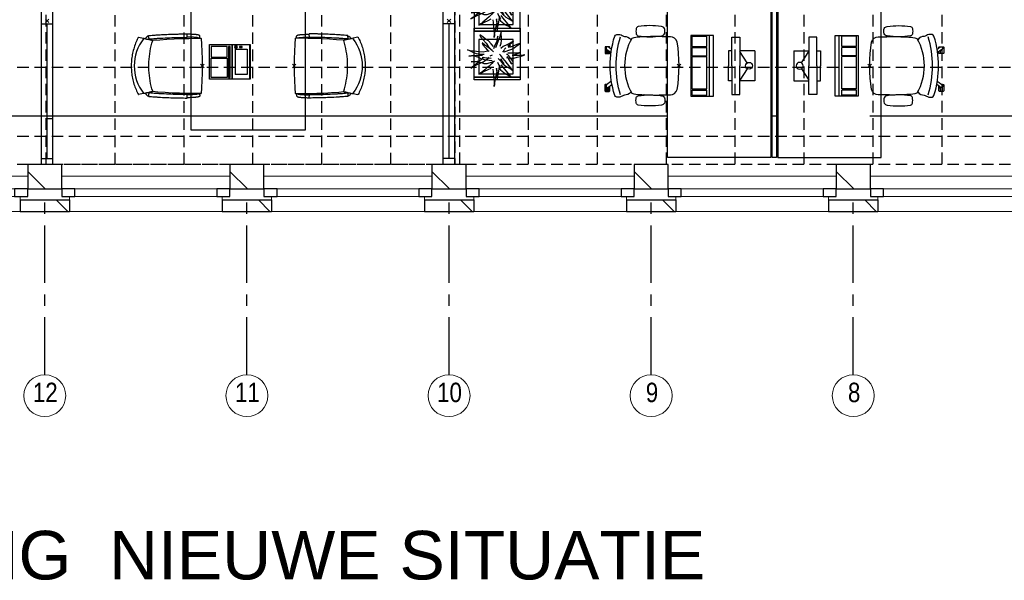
# Model space of a CAD drawing. Header units: millimetres. Extents: x -75976 to 232306, y 42824 to 140527.
# Tile 9 of 199: x 1083 to 9657, y 77636 to 82520. Entities that reach past the tile are written whole.
import ezdxf

# ---------------------------------------------------------------- set-up
doc = ezdxf.new("R2010")
doc.units = ezdxf.units.MM
doc.header["$LTSCALE"] = 400
doc.header["$PDMODE"] = 3
doc.header["$PDSIZE"] = 15
doc.linetypes.add('CENTER', pattern=[2, 1.25, -0.25, 0.25, -0.25])
doc.linetypes.add('HIDDEN', pattern=[0.375, 0.25, -0.125])
for name, color, linetype in [('-gd', 2, 'Continuous'), ('-ve', 2, 'HIDDEN'), ('co2-1-n-1-0-8_ip0', 7, 'Continuous'), ('inlay', 6, 'Continuous'), ('inr', 4, 'Continuous'), ('plafond', 255, 'HIDDEN'), ('plant', 114, 'Continuous'), ('plat', 5, 'Continuous'), ('sona-s008_ip0', 7, 'Continuous'), ('stramien', 1, 'CENTER'), ('symbol', 1, 'Continuous'), ('timmerwerk-ge', 150, 'Continuous')]:
    doc.layers.add(name, color=color, linetype=linetype)
for name, color, linetype, lineweight in [('Buitenkozijnen', 140, 'Continuous', 15), ('mat-baksteen', 5, 'Continuous', 25), ('mat-kalkzandsteen', 5, 'Continuous', 25), ('None', 7, 'Continuous', 9)]:
    doc.layers.add(name, color=color, linetype=linetype, lineweight=lineweight)
doc.styles.add('Arial', font='arial.ttf', dxfattribs={"height": 176.388889})
doc.styles.add('Arial Narrow', font='ARIALN.TTF', dxfattribs={"height": 222.25})

# ---------------------------------------------------------------- blocks, each defined once
blk = doc.blocks.new('*X55')
at = {"layer": 'None', "lineweight": 9}
blk.add_line((-148.5, -148.5), (4, 4), dxfattribs=at)
blk = doc.blocks.new('*X56')
at = {"layer": 'None', "lineweight": 9}
blk.add_line((100, 100), (200, 200), dxfattribs=at)
blk = doc.blocks.new('Penant best-uitbr  (2D)')
at = {"layer": 'mat-baksteen', "lineweight": 25}
for p, q in [((-215, 200), (215, 200)), ((-215, 100), (-215, 200)), ((215, 100), (215, 200)), ((-215, 100), (215, 100))]:
    blk.add_line(p, q, dxfattribs=at)
at = {"layer": 'mat-kalkzandsteen', "lineweight": 25}
blk.add_lwpolyline([(-148.5, 4), (148.5, 4), (148.5, -210), (-148.5, -210)], close=True, dxfattribs=at)
at = {"layer": 'mat-baksteen'}
blk.add_blockref('*X56', (0, 0), dxfattribs=at)
at = {"layer": 'mat-kalkzandsteen'}
blk.add_blockref('*X55', (0, 0), dxfattribs=at)
blk = doc.blocks.new('Gevelpui best-uitbr 1330 (2D)')
at = {"layer": 'Buitenkozijnen', "lineweight": 15}
for p, q in [((-731.5, 71), (731.5, 71)), ((-731.5, 4), (-731.5, 71)), ((-731.5, 4), (731.5, 4)), ((731.5, 4), (731.5, 71))]:
    blk.add_line(p, q, dxfattribs=at)
at = {"layer": 'Buitenkozijnen', "color": 92, "lineweight": 25}
for points in [[(-731.5, 71), (-617.5, 71), (-617.5, 4), (-731.5, 4)], [(617.5, 71), (731.5, 71), (731.5, 4), (617.5, 4)]]:
    blk.add_lwpolyline(points, close=True, dxfattribs=at)
at = {"layer": 'None', "color": 43, "linetype": 'Continuous', "lineweight": 9}
blk.add_line((-731.5, -107), (731.5, -107), dxfattribs=at)
at = {"layer": 'None', "color": 43, "linetype": 'Continuous', "lineweight": 9, "flags": 128}
blk.add_lwpolyline([(-665, 71), (-665, 200), (665, 200), (665, 71)], dxfattribs=at)
blk = doc.blocks.new('co2-1-n-1-0-8_b2')
for p, q in [((-251.5, -20.3), (-255.8, -20.3)), ((251.5, -20.3), (255.8, -20.3)), ((-249.1, -132.2), (-279.1, -131.7)), ((-251.6, -131.7), (-251.6, -132.2)), ((251.6, -131.7), (251.6, -132.2)), ((-250, -554.2), (-241.1, -513.2)), ((-239.3, -492.8), (-236.8, -493.3)), ((-231.5, -468.8), (-234.2, -468.3)), ((-220.5, -431.4), (-220.7, -431.4)), ((220.7, -431.4), (220.5, -431.4)), ((234.4, -468), (231.4, -468.6)), ((236.7, -493), (239.1, -492.6)), ((241.1, -513.2), (250, -554.2))]:
    blk.add_line(p, q)
at = {"flags": 128}
for points in [[(-238.5, -9.5), (-189.8, -6), (-126.6, -2.7), (-63.3, -0.7), (0, 0)], [(0, 0), (63.3, -0.7), (126.6, -2.7), (189.8, -6), (238.5, -9.5)], [(-255.8, -20.3), (-257.1, -20.4), (-258.3, -20.7), (-259.5, -21.1), (-260.7, -21.6), (-261.9, -22.1), (-263, -22.8), (-264.1, -23.6), (-265.4, -24.8), (-266.8, -26.5), (-267.8, -28.1), (-268.4, -29.4), (-268.8, -30.4), (-269.5, -32.8), (-270, -34.9), (-270.5, -37.1), (-270.9, -39.4), (-271.3, -41.9), (-271.6, -44.3), (-272, -46.9), (-272.4, -49.7), (-272.7, -52.9), (-273.1, -56.4), (-273.5, -60.3), (-273.8, -64.4), (-274.2, -69.1), (-274.6, -74.7), (-275, -81.4), (-275.4, -89.2), (-275.8, -98.1), (-276, -105.6), (-276.2, -113.7), (-276.3, -122.4), (-276.4, -131.8)], [(-223.6, -431.8), (-228.8, -369.6), (-233.1, -307.4), (-236.5, -244.1), (-239, -180.9), (-240.5, -117.6), (-241, -54.2), (-240.8, -12)], [(240.8, -12), (240.9, -73.4), (240.1, -134.8), (238.4, -198.1), (235.7, -261.3), (232, -324.6), (227.4, -387.7), (223.6, -431.8)], [(255.8, -20.3), (257.1, -20.4), (258.3, -20.7), (259.5, -21.1), (260.7, -21.6), (261.9, -22.1), (263, -22.8), (264.1, -23.6), (265.4, -24.8), (266.8, -26.5), (267.8, -28.1), (268.4, -29.4), (268.8, -30.4), (269.5, -32.8), (270, -34.9), (270.5, -37.1), (270.9, -39.4), (271.3, -41.9), (271.6, -44.3), (272, -46.9), (272.4, -49.7), (272.7, -52.9), (273.1, -56.4), (273.5, -60.3), (273.8, -64.4), (274.2, -69.1), (274.6, -74.7), (275, -81.4), (275.4, -89.2), (275.8, -98.1), (276, -105.6), (276.2, -113.7), (276.3, -122.4), (276.4, -131.8)], [(-250, -468), (-253.3, -468.2), (-255.6, -468.2), (-257.8, -468.2), (-259.7, -468), (-261.4, -467.8), (-262.7, -467.5), (-264.9, -466.6), (-266.3, -450.4), (-267.4, -435.8), (-268.5, -422.4), (-269.3, -410.3), (-270, -401), (-270.6, -392.6), (-271.1, -385.1), (-271.5, -378.5), (-271.8, -372.8), (-272.1, -368), (-272.9, -354.6), (-273.7, -340.4), (-274.5, -325.4), (-275.2, -310.1), (-275.8, -294.9), (-276.6, -274.8), (-277.3, -254.8), (-277.8, -234.9), (-278, -228.3), (-278.2, -221.8), (-278.3, -215.3), (-278.4, -208.9), (-278.5, -202.3), (-278.7, -195.2), (-278.8, -187.2), (-278.9, -178.1), (-279, -168.1), (-279.1, -157), (-279.1, -144.8), (-279.1, -131.7)], [(-240.5, -95.2), (-241.5, -95.2), (-243, -95.2), (-244.8, -95.2), (-246.8, -95.2), (-248.9, -95.3), (-251, -95.3)], [(-250, -468), (-248.5, -467.9), (-246.1, -467.6), (-243.8, -467.2), (-241.7, -466.8), (-239.8, -466.3), (-238.2, -465.8), (-237, -465.2), (-235, -464), (-236.3, -448.9), (-237.4, -435.5), (-238.3, -423.4), (-239.1, -412.6), (-239.8, -403.2), (-240.3, -395.1), (-240.8, -388.6), (-241.2, -382.4), (-241.6, -376), (-242, -369.6), (-242.4, -363.2), (-243.5, -343.6), (-244.5, -323.8), (-245.4, -304), (-246.2, -285.1), (-246.9, -266.1), (-247.5, -247.9), (-247.9, -231.1), (-248, -226.2), (-248.2, -220.5), (-248.3, -213.9), (-248.5, -206.4), (-248.6, -197.9), (-248.8, -188.5), (-248.9, -176.2), (-249, -162.7), (-249.1, -147.9), (-249.1, -132.2)], [(249.1, -132.2), (249.1, -146.9), (249, -160.6), (248.9, -172.9), (248.8, -183.9), (248.7, -193.5), (248.5, -201.8), (248.4, -208.3), (248.3, -214.7), (248.2, -221.1), (248, -227.6), (247.9, -234.1), (247.3, -253.9), (246.6, -273.8), (245.9, -293.6), (245, -312.5), (244.1, -331.4), (243.2, -349.5), (242.2, -366.2), (241.9, -371), (241.5, -376.6), (241.1, -383.1), (240.6, -390.6), (240.1, -398.9), (239.4, -408.1), (238.5, -420.2), (237.5, -433.4), (236.4, -447.9), (235, -464), (237, -465.2), (238.2, -465.8), (239.8, -466.3), (241.7, -466.8), (243.8, -467.2), (246.1, -467.6), (248.5, -467.9), (250, -468)], [(240.7, -95.2), (241.5, -95.2), (243, -95.2), (244.8, -95.2), (246.8, -95.2), (248.9, -95.3), (250.8, -95.3)], [(250, -468), (253.3, -468.2), (255.6, -468.2), (257.8, -468.2), (259.7, -468), (261.4, -467.8), (262.7, -467.5), (263.7, -467.1), (265, -466.1), (266, -453.4), (267, -441.6), (267.8, -430.7), (268.6, -420.8), (269.2, -412), (269.8, -404.1), (270.3, -397.1), (270.7, -390.6), (271.1, -384.3), (271.5, -377.9), (271.9, -371.5), (272.3, -365), (273.4, -345.2), (274.5, -325.3), (275.4, -305.3), (276, -290.1), (276.6, -274.8), (277.1, -259.7), (277.6, -245.3), (277.9, -231.9), (278, -226.9), (278.2, -221.2), (278.3, -214.5), (278.5, -206.9), (278.6, -198.4), (278.7, -188.9), (278.9, -176.5), (279, -162.9), (279.1, -148), (279.1, -131.7), (249.1, -132.2)], [(-241.1, -513.2), (-239, -503.7), (-237.1, -494.8), (-234.9, -484.6), (-232.9, -475.3), (-231.1, -466.9), (-229.4, -459.3), (-228, -452.7), (-226.8, -447), (-225.7, -442.2), (-224.9, -438.4)], [(-224.9, -438.4), (-224.4, -436.2), (-224.1, -434.5), (-223.8, -433.2), (-223.6, -432.5)], [(-223.7, -432.8), (-223.7, -432.8), (-223.6, -432.5)], [(-223.6, -431.7), (-223.6, -431.7), (-223.6, -431.8)], [(0, -465.5), (-18.1, -465.2), (-36.1, -464.6), (-59.3, -463.1), (-82.5, -460.9), (-105.6, -457.9), (-128.5, -454.2), (-151.9, -449.7), (-175, -444.4), (-197.9, -438.3), (-220.5, -431.4)], [(220.5, -431.4), (198.1, -438.3), (175.3, -444.3), (152.1, -449.7), (128.5, -454.2), (105.7, -457.9), (82.8, -460.8), (59.5, -463.1), (36.1, -464.6), (18.1, -465.2), (0, -465.5)], [(223.6, -431.8), (223.6, -431.7), (223.6, -431.7)], [(223.6, -432.5), (223.6, -432.5), (223.7, -432.8)], [(223.6, -432.5), (223.7, -432.8), (224, -434), (224.4, -435.9), (224.9, -438.4)], [(224.9, -438.4), (225.7, -442.2), (226.8, -447), (228, -452.7), (229.4, -459.3), (231.1, -466.8), (232.9, -475.2), (234.9, -484.6), (237.1, -494.8), (239, -503.7), (241.1, -513.2)], [(-248.6, -556.9), (-241.7, -560.6), (-230.9, -566), (-220.5, -570.8), (-209.7, -575.6), (-197.7, -580.6), (-185.6, -585.3), (-173.3, -589.7), (-161, -593.7), (-148.6, -597.5), (-136.1, -601), (-123.5, -604.2), (-110.8, -607), (-98.1, -609.6), (-85.4, -611.8), (-72.6, -613.8), (-59.7, -615.4), (-46.8, -616.7), (-33.9, -617.7), (-22.6, -618.2), (-10.7, -618.6), (0, -618.7)], [(0, -618.7), (7.7, -618.6), (19.8, -618.3), (31.2, -617.8), (42.9, -617), (55.8, -615.8), (68.7, -614.3), (81.5, -612.4), (94.3, -610.3), (107, -607.8), (119.7, -605.1), (132.3, -602), (144.8, -598.6), (157.2, -594.9), (169.5, -590.9), (181.8, -586.7), (194, -582.1), (206, -577.2), (217.9, -572), (228.2, -567.2), (238.9, -562), (248.7, -556.9)]]:
    blk.add_lwpolyline(points, dxfattribs=at)
for centre, radius, start, end in [((-251.5, -32.8), 12.5, 31.88123, 90), ((-251.5, -32.8), 12.5, 293.14629, 327.65776), ((-238.3, -12), 2.5, 94.56646, 179.48074), ((238.3, -12), 2.5, 0.51926, 85.43354), ((251.5, -32.8), 12.5, 90, 148.11877), ((251.5, -32.8), 12.5, 212.34224, 246.85371), ((-233.6, -464.5), 28.8, 186.1005, 258.54259), ((-166.7, -477.3), 75, 191.73142, 197.31644), ((-233.7, -464.5), 3.77, 192.88655, 261.7566), ((0.2, -200.9), 391.2, 232.63547, 269.9709), ((-226.1, -432), 2.5, 341.68171, 5.2297), ((-226.1, -431.9), 2.5, 347.79098, 5.22757), ((-0.2, -200.9), 391.2, 270.03074, 307.36288), ((226.1, -431.9), 2.5, 174.77243, 192.20902), ((226.1, -432), 2.5, 174.778, 187.14446), ((226.1, -432), 2.5, 187.15482, 198.3185), ((234, -464.6), 3.4, 276.6537, 346.92859), ((166.7, -477.3), 75, 342.67468, 348.45132), ((234, -464.6), 28.4, 280.35782, 354.00571), ((-247.5, -554.8), 2.5, 167.79098, 242.16084), ((247.5, -554.8), 2.5, 297.83916, 12.20902)]:
    blk.add_arc(centre, radius, start, end)
for points in [[(-243.3, -32.8), (-243.7, -32.8), (-244.1, -33.5), (-245, -36.2), (-245.5, -38.1), (-246.4, -43.2), (-246.9, -46.3), (-247.8, -53.6), (-248.3, -57.8), (-249.1, -67), (-249.5, -72), (-250.2, -82.7), (-250.6, -88.4), (-251.1, -100.3), (-251.3, -106.4), (-251.5, -118.9), (-251.6, -125.3), (-251.6, -131.7)], [(243.3, -32.8), (243.7, -32.8), (244.1, -33.5), (245, -36.2), (245.5, -38.1), (246.4, -43.2), (246.9, -46.3), (247.8, -53.6), (248.3, -57.8), (249.1, -67), (249.5, -72), (250.2, -82.7), (250.6, -88.4), (251.1, -100.3), (251.3, -106.4), (251.5, -118.9), (251.6, -125.3), (251.6, -131.7)]]:
    blk.add_open_spline(points, degree=3, knots=[0, 0, 0, 0, 0.125, 0.125, 0.25, 0.25, 0.375, 0.375, 0.5, 0.5, 0.625, 0.625, 0.75, 0.75, 0.875, 0.875, 0.9994014, 0.9994014, 0.9994014, 0.9994014])
at = {"layer": 'co2-1-n-1-0-8_ip0'}
blk.add_point((0, 0), dxfattribs=at)
blk = doc.blocks.new('symb-LPTP_b2')
for p, q in [((150, 0), (-150, 0)), ((-150, 0), (-150, -155)), ((150, -155), (150, 0)), ((150, -5), (-150, -5)), ((-110, -25), (-110, -129)), ((110, -25), (-110, -25)), ((110, -129), (110, -25)), ((150, -155), (-150, -155)), ((150, -160), (-150, -160)), ((-150, -160), (-150, -355)), ((110, -129), (-110, -129)), ((150, -355), (150, -160)), ((-150, -355), (150, -355))]:
    blk.add_line(p, q)
for points in [[(126.4, -69.8), (133.6, -69.8), (133.6, -91.9), (126.4, -91.9)], [(128.4, -71.8), (131.6, -71.8), (131.6, -89.9), (128.4, -89.9)], [(-135, -175), (135, -175), (135, -188.8), (-135, -188.8)], [(32.1, -198.8), (-135, -198.8), (-135, -340), (32.1, -340)], [(42.1, -198.8), (135, -198.8), (135, -340), (42.1, -340)]]:
    blk.add_lwpolyline(points, close=True)
for points in [[(-129.8, -157.5, 10, 10, 0), (-110.7, -157.5, 10, 10, 0)], [(129.8, -157.5, 10, 10, 0), (110.7, -157.5, 10, 10, 0)]]:
    blk.add_lwpolyline(points, format="xyseb")
for radius in [12.6, 7.57]:
    blk.add_circle((130, -123.9), radius)
blk = doc.blocks.new('boom nieuw 01')
at = {"layer": 'plant', "extrusion": (0, -4.44089e-16, -1)}
for p, q in [((-238, 749), (-257, 677)), ((-238, 749), (-257, 677)), ((-225, 789), (-238, 749)), ((-225, 789), (-238, 749)), ((-225, 745), (-225, 789)), ((-225, 745), (-225, 789)), ((-219, 696), (-225, 745)), ((-219, 696), (-225, 745)), ((-574, 694), (-627, 737)), ((-627, 737), (-616, 698)), ((-574, 694), (-627, 737)), ((-627, 737), (-616, 698)), ((-616, 698), (-564, 639)), ((-616, 698), (-564, 639)), ((-531, 541), (-584, 584)), ((-584, 584), (-573, 545)), ((-531, 541), (-584, 584)), ((-584, 584), (-573, 545)), ((-519, 654), (-574, 694)), ((-519, 654), (-574, 694)), ((-564, 639), (-510, 574)), ((-564, 639), (-510, 574)), ((-467, 618), (-519, 654)), ((-467, 618), (-519, 654)), ((-510, 574), (-463, 510)), ((-510, 574), (-463, 510)), ((-412, 565), (-467, 618)), ((-412, 565), (-467, 618)), ((-369, 511), (-412, 565)), ((-369, 511), (-412, 565)), ((-316, 598), (-344, 540)), ((-298, 670), (-316, 598)), ((-284, 619), (-308, 551)), ((-284, 619), (-308, 551)), ((-285, 709), (-298, 670)), ((-285, 665), (-285, 709)), ((-279, 616), (-285, 665)), ((-257, 677), (-284, 619)), ((-257, 677), (-284, 619)), ((-243, 519), (-227, 576)), ((-243, 519), (-227, 576)), ((-227, 576), (-219, 630)), ((-227, 576), (-219, 630)), ((-219, 630), (-219, 696)), ((-219, 630), (-219, 696)), ((-55, 579), (-119, 548)), ((-55, 579), (-119, 548)), ((-101, 524), (-55, 560)), ((-101, 524), (-55, 560)), ((9, 617), (-55, 579)), ((9, 617), (-55, 579)), ((-55, 560), (-36, 579)), ((-55, 560), (-36, 579)), ((-36, 579), (9, 617)), ((-36, 579), (9, 617)), ((126, 569), (73, 551)), ((126, 569), (73, 551)), ((92, 539), (126, 569)), ((92, 539), (126, 569)), ((-831, 440), (-863, 451)), ((-863, 451), (-808, 440)), ((-831, 440), (-863, 451)), ((-863, 451), (-808, 440)), ((-793, 417), (-831, 440)), ((-793, 417), (-831, 440)), ((-808, 440), (-733, 432)), ((-808, 440), (-733, 432)), ((-751, 400), (-793, 417)), ((-751, 400), (-793, 417)), ((-690, 378), (-751, 400)), ((-690, 378), (-751, 400)), ((-733, 432), (-646, 419)), ((-733, 432), (-646, 419)), ((-601, 365), (-690, 378)), ((-601, 365), (-690, 378)), ((-646, 419), (-567, 415)), ((-646, 419), (-567, 415)), ((-573, 545), (-520, 486)), ((-573, 545), (-520, 486)), ((-567, 415), (-510, 423)), ((-567, 415), (-510, 423)), ((-476, 501), (-531, 541)), ((-476, 501), (-531, 541)), ((-520, 486), (-467, 421)), ((-520, 486), (-467, 421)), ((-510, 423), (-451, 434)), ((-510, 423), (-451, 434)), ((-424, 465), (-476, 501)), ((-424, 465), (-476, 501)), ((-463, 510), (-423, 466)), ((-463, 510), (-423, 466)), ((-369, 412), (-424, 465)), ((-369, 412), (-424, 465)), ((-423, 466), (-397, 444)), ((-423, 466), (-397, 444)), ((-344, 540), (-368, 472)), ((-308, 551), (-333, 488)), ((-308, 551), (-333, 488)), ((-187, 511), (-234, 479)), ((-187, 511), (-234, 479)), ((-195, 409), (-161, 444)), ((-119, 548), (-187, 511)), ((-170, 410), (-128, 424)), ((-170, 410), (-128, 424)), ((-167, 460), (-136, 488)), ((-167, 460), (-136, 488)), ((-128, 424), (-78, 443)), ((-128, 424), (-78, 443)), ((-15, 385), (-100, 387)), ((-15, 385), (-100, 387)), ((-95, 500), (-50, 537)), ((-78, 443), (-25, 464)), ((-78, 443), (-25, 464)), ((-4, 517), (-70, 496)), ((-4, 517), (-70, 496)), ((-25, 464), (20, 490)), ((-25, 464), (20, 490)), ((71, 388), (-15, 385)), ((71, 388), (-15, 385)), ((73, 551), (-4, 517)), ((73, 551), (-4, 517)), ((20, 490), (61, 517)), ((20, 490), (61, 517)), ((51, 371), (104, 389)), ((51, 371), (104, 389)), ((61, 517), (92, 539)), ((61, 517), (92, 539)), ((140, 402), (71, 388)), ((140, 402), (71, 388)), ((104, 389), (140, 402)), ((104, 389), (140, 402)), ((-838, 331), (-790, 339)), ((-838, 331), (-790, 339)), ((-787, 335), (-838, 331)), ((-787, 335), (-838, 331)), ((-794, 221), (-746, 230)), ((-794, 221), (-746, 230)), ((-743, 226), (-794, 221)), ((-743, 226), (-794, 221)), ((-790, 339), (-724, 343)), ((-790, 339), (-724, 343)), ((-737, 335), (-787, 335)), ((-737, 335), (-787, 335)), ((-746, 230), (-680, 234)), ((-746, 230), (-680, 234)), ((-694, 225), (-743, 226)), ((-694, 225), (-743, 226)), ((-691, 320), (-737, 335)), ((-724, 343), (-665, 349)), ((-724, 343), (-665, 349)), ((-686, 193), (-722, 163)), ((-686, 193), (-722, 163)), ((-647, 211), (-694, 225)), ((-647, 211), (-694, 225)), ((-636, 315), (-691, 320)), ((-636, 315), (-691, 320)), ((-688, 167), (-620, 196)), ((-688, 167), (-620, 196)), ((-648, 228), (-686, 193)), ((-648, 228), (-686, 193)), ((-642, 298), (-680, 321)), ((-642, 298), (-680, 321)), ((-680, 234), (-621, 240)), ((-680, 234), (-621, 240)), ((-665, 349), (-613, 352)), ((-665, 349), (-613, 352)), ((-604, 263), (-648, 228)), ((-604, 263), (-648, 228)), ((-592, 206), (-647, 211)), ((-592, 206), (-647, 211)), ((-601, 281), (-642, 298)), ((-601, 281), (-642, 298)), ((-620, 196), (-568, 225)), ((-620, 196), (-568, 225)), ((-613, 352), (-578, 349)), ((-613, 352), (-578, 349)), ((-553, 314), (-604, 263)), ((-553, 314), (-604, 263)), ((-547, 362), (-601, 365)), ((-547, 362), (-601, 365)), ((-540, 259), (-601, 281)), ((-540, 259), (-601, 281)), ((-549, 186), (-592, 206)), ((-549, 186), (-592, 206)), ((-583, 313), (-496, 300)), ((-583, 313), (-496, 300)), ((-568, 225), (-511, 263)), ((-568, 225), (-511, 263)), ((-451, 246), (-540, 259)), ((-451, 246), (-540, 259)), ((-511, 263), (-472, 292)), ((-511, 263), (-472, 292)), ((-496, 300), (-417, 296)), ((-496, 300), (-417, 296)), ((-392, 219), (-496, 183)), ((-392, 219), (-496, 183)), ((-472, 292), (-455, 309)), ((-472, 292), (-455, 309)), ((-403, 195), (-454, 144)), ((-403, 195), (-454, 144)), ((-397, 243), (-451, 246)), ((-397, 243), (-451, 246)), ((-398, 347), (-436, 328)), ((-398, 347), (-436, 328)), ((-369, 232), (-403, 195)), ((-369, 232), (-403, 195)), ((-354, 238), (-392, 219)), ((-354, 238), (-392, 219)), ((-297, 215), (-269, 162)), ((-297, 215), (-269, 162)), ((-281, 288), (-232, 238)), ((-281, 288), (-232, 238)), ((-231, 344), (-254, 371)), ((-231, 344), (-254, 371)), ((-194, 216), (-242, 260)), ((-194, 216), (-242, 260)), ((-233, 285), (-204, 233)), ((-233, 285), (-204, 233)), ((-232, 238), (-199, 194)), ((-232, 238), (-199, 194)), ((-192, 292), (-231, 344)), ((-192, 292), (-231, 344)), ((-204, 233), (-174, 186)), ((-204, 233), (-174, 186)), ((-199, 194), (-138, 143)), ((-199, 194), (-138, 143)), ((-174, 186), (-194, 216)), ((-174, 186), (-194, 216)), ((-151, 244), (-192, 292)), ((-151, 244), (-192, 292)), ((-33, 98), (-151, 244)), ((-33, 98), (-151, 244)), ((-127, 307), (-59, 290)), ((-127, 307), (-59, 290)), ((-105, 362), (-122, 364)), ((-105, 362), (-122, 364)), ((-113, 330), (-85, 277)), ((-113, 330), (-85, 277)), ((-83, 336), (-105, 362)), ((-83, 336), (-105, 362)), ((-85, 277), (-56, 224)), ((-85, 277), (-56, 224)), ((-43, 284), (-83, 336)), ((-43, 284), (-83, 336)), ((-59, 290), (16, 294)), ((-59, 290), (16, 294)), ((-56, 224), (-25, 178)), ((-56, 224), (-25, 178)), ((-25, 178), (-46, 207)), ((-25, 178), (-46, 207)), ((-3, 235), (-43, 284)), ((-3, 235), (-43, 284)), ((69, 341), (-16, 343)), ((69, 341), (-16, 343)), ((-5, 354), (51, 371)), ((-5, 354), (51, 371)), ((16, 294), (79, 310)), ((16, 294), (79, 310)), ((154, 344), (69, 341)), ((154, 344), (69, 341)), ((79, 310), (135, 327)), ((79, 310), (135, 327)), ((135, 327), (188, 345)), ((135, 327), (188, 345)), ((224, 359), (154, 344)), ((224, 359), (154, 344)), ((188, 345), (224, 359)), ((188, 345), (224, 359)), ((-748, 141), (-796, 107)), ((-748, 141), (-796, 107)), ((-796, 107), (-737, 139)), ((-796, 107), (-737, 139)), ((-722, 163), (-748, 141)), ((-722, 163), (-748, 141)), ((-737, 139), (-688, 167)), ((-737, 139), (-688, 167)), ((-597, 22), (-646, -12)), ((-597, 22), (-646, -12)), ((-646, -12), (-586, 20)), ((-646, -12), (-586, 20)), ((-572, 44), (-597, 22)), ((-572, 44), (-597, 22)), ((-586, 20), (-537, 48)), ((-586, 20), (-537, 48)), ((-535, 74), (-572, 44)), ((-535, 74), (-572, 44)), ((-496, 183), (-549, 186)), ((-496, 183), (-549, 186)), ((-537, 48), (-469, 77)), ((-537, 48), (-469, 77)), ((-497, 109), (-535, 74)), ((-497, 109), (-535, 74)), ((-454, 144), (-497, 109)), ((-454, 144), (-497, 109)), ((-469, 77), (-417, 106)), ((-469, 77), (-417, 106)), ((-380, 87), (-378, 37)), ((-380, 87), (-378, 37)), ((-378, 37), (-372, -25)), ((-378, 37), (-372, -25)), ((-317, 95), (-308, 24)), ((-317, 95), (-308, 24)), ((-317, -32), (-303, 34)), ((-317, -32), (-303, 34)), ((-308, 24), (-304, -32)), ((-308, 24), (-304, -32)), ((-303, 34), (-304, 107)), ((-303, 34), (-304, 107)), ((-293, -58), (-278, 12)), ((-293, -58), (-278, 12)), ((-278, 12), (-263, 89)), ((-278, 12), (-263, 89)), ((-269, 162), (-239, 109)), ((-269, 162), (-239, 109)), ((-267, 114), (-235, 70)), ((-267, 114), (-235, 70)), ((-263, 89), (-248, 155)), ((-263, 89), (-248, 155)), ((-235, 70), (-173, 19)), ((-235, 70), (-173, 19)), ((-186, 120), (-227, 169)), ((-186, 120), (-227, 169)), ((-69, -25), (-186, 120)), ((-69, -25), (-186, 120)), ((-173, 19), (-128, -8)), ((-173, 19), (-128, -8)), ((-138, 143), (-93, 116)), ((-138, 143), (-93, 116)), ((-93, 116), (-36, 86)), ((-93, 116), (-36, 86)), ((-36, 86), (2, 56)), ((-36, 86), (2, 56)), ((2, 56), (-33, 98)), ((2, 56), (-33, 98)), ((-372, -25), (-363, -96)), ((-372, -25), (-363, -96)), ((-363, -96), (-359, -152)), ((-363, -96), (-359, -152)), ((-359, -152), (-354, -201)), ((-359, -152), (-354, -201)), ((-358, -244), (-348, -178)), ((-358, -244), (-348, -178)), ((-348, -178), (-333, -108)), ((-348, -178), (-333, -108)), ((-333, -108), (-317, -32)), ((-333, -108), (-317, -32)), ((-304, -32), (-299, -81)), ((-304, -32), (-299, -81)), ((-303, -124), (-293, -58)), ((-303, -124), (-293, -58)), ((-299, -81), (-303, -124)), ((-299, -81), (-303, -124)), ((-128, -8), (-72, -38)), ((-128, -8), (-72, -38)), ((-72, -38), (-33, -68)), ((-72, -38), (-33, -68)), ((-33, -68), (-69, -25)), ((-33, -68), (-69, -25)), ((-354, -201), (-358, -244)), ((-354, -201), (-358, -244))]:
    blk.add_line(p, q, dxfattribs=at)
at = {"layer": 'timmerwerk-ge', "linetype": 'Continuous', "extrusion": (0, -4.44089e-16, -1)}
for p, q in [((0, 647), (-647, 647)), ((-647, 647), (-647, 0)), ((0, 0), (0, 647)), ((-647, 0), (0, 0))]:
    blk.add_line(p, q, dxfattribs=at)
blk = doc.blocks.new('SONA-S008_B2')
at = {"layer": '-gd'}
blk.add_open_spline([(-253, -509.5), (-87.8, -560.2), (87.8, -560.2), (253, -509.5)], degree=3, dxfattribs=at)
for points in [[(-206.6, -15.8), (-79.4, 5.3), (79.6, 5.3), (206.6, -15.8)], [(-253, -272.1), (-257.1, -206.8), (-252.1, -139.2), (-253, -73.9)], [(-253, -73.9), (-253.4, -51.6), (-233.1, -20.2), (-206.6, -15.8)], [(206.6, -15.8), (233.1, -20.2), (253.4, -51.6), (253, -73.9)], [(253, -73.9), (252.1, -139.2), (257.1, -206.8), (253, -272.1)], [(-342.5, -153.6), (-353.5, -221.1), (-351.5, -287.6), (-342.5, -355.4)], [(-325.3, -126.1), (-337, -131.7), (-340.4, -140.8), (-342.5, -153.6)], [(-277.9, -126.1), (-287.8, -121.3), (-315.3, -121.3), (-325.3, -126.1)], [(-260.7, -153.6), (-262.7, -140.8), (-266.2, -131.7), (-277.9, -126.1)], [(-260.7, -355.4), (-251.6, -287.6), (-249.7, -221.1), (-260.7, -153.6)], [(260.6, -355.4), (251.6, -287.6), (249.7, -221.1), (260.6, -153.6)], [(260.6, -153.6), (262.7, -140.8), (266.2, -131.7), (277.9, -126.1)], [(277.9, -126.1), (287.8, -121.3), (315.3, -121.3), (325.3, -126.1)], [(325.3, -126.1), (337, -131.7), (340.4, -140.8), (342.5, -153.6)], [(342.5, -153.6), (353.4, -221.1), (351.5, -287.6), (342.5, -355.4)], [(-250.7, -332.5), (-253.1, -331.7), (-255.4, -330.9), (-257.6, -330.2)], [(-255.2, -303.9), (-254.1, -304.3), (-252.9, -304.7), (-251.7, -305.1)], [(-238.9, -411.5), (-253, -365.7), (-250.2, -318.7), (-253, -272.1)], [(253, -272.1), (250.2, -318.7), (253, -365.7), (238.9, -411.5)], [(256.9, -323.2), (255, -323.8), (253.1, -324.4), (251, -325.1)], [(251.9, -297.7), (252.9, -297.4), (253.8, -297.1), (254.7, -296.8)], [(-342.5, -355.4), (-341.5, -363), (-333.6, -369.9), (-326.1, -371.8)], [(-326.1, -371.8), (-310.3, -375.7), (-292.8, -375.7), (-277, -371.8)], [(-277, -371.8), (-269.5, -369.9), (-261.7, -363), (-260.7, -355.4)], [(-227.3, -418.1), (-247.1, -436.6), (-255.7, -455.2), (-255.5, -473.7)], [(238.9, -411.5), (95.4, -494.5), (-95.5, -494.5), (-238.9, -411.5)], [(255.5, -473.7), (255.7, -455.2), (247.1, -436.6), (227.3, -418.1)], [(277, -371.8), (269.5, -369.9), (261.7, -363), (260.6, -355.4)], [(326.1, -371.8), (310.3, -375.7), (292.8, -375.7), (277, -371.8)], [(342.5, -355.4), (341.5, -363), (333.6, -369.9), (326.1, -371.8)], [(-255.5, -473.7), (-255.4, -489), (-270.3, -500.1), (-272.1, -515.2)], [(272.1, -515.2), (270.3, -500.1), (255.4, -489), (255.5, -473.7)], [(-272.1, -515.2), (-274.4, -533.8), (-273.7, -555.7), (-258.6, -560.1)], [(-258.6, -560.1), (-77.4, -613.6), (78.8, -613.6), (258.6, -560.1)], [(-185.5, -615.4), (-185.5, -615.4), (-176.5, -602.9), (-162.6, -583.8)], [(-134.5, -588.9), (-152.4, -613.6), (-164.7, -630.5), (-164.7, -630.5)], [(143.1, -630.4), (143.1, -630.4), (131.8, -614.9), (115.2, -592)], [(143.7, -587.5), (156, -604.4), (163.9, -615.2), (163.9, -615.2)], [(258.6, -560.1), (273.7, -555.6), (274.4, -533.8), (272.1, -515.2)], [(-222.5, -641.1), (-222.5, -641.1), (-222.4, -632.9), (-222.4, -632.9)], [(-218.8, -644.8), (-220.8, -644.8), (-222.5, -643.1), (-222.5, -641.1)], [(-222.4, -606.9), (-222.4, -604.9), (-220.7, -603.3), (-218.7, -603.3)], [(-222.4, -615.1), (-222.4, -615.1), (-222.4, -606.9), (-222.4, -606.9)], [(-218.8, -615.1), (-218.8, -615.1), (-222.4, -615.1), (-222.4, -615.1)], [(-222.4, -629.9), (-222.4, -629.9), (-222.4, -618.1), (-222.4, -618.1)], [(-222.4, -618.1), (-222.4, -618.1), (-198.5, -618.1), (-198.5, -618.1)], [(-198.6, -630), (-198.6, -630), (-222.4, -629.9), (-222.4, -629.9)], [(-222.4, -632.9), (-222.4, -632.9), (-218.8, -632.9), (-218.8, -632.9)], [(-198.5, -615.1), (-198.5, -615.1), (-218.8, -615.1), (-218.8, -615.1)], [(-218.8, -632.9), (-218.8, -632.9), (-198.6, -633), (-198.6, -633)], [(-166.5, -644.9), (-166.5, -644.9), (-218.8, -644.8), (-218.8, -644.8)], [(-218.7, -603.3), (-218.7, -603.3), (-192, -603.3), (-176.8, -603.3)], [(-198.6, -633), (-198.6, -633), (-198.6, -630), (-198.6, -630)], [(-198.6, -630), (-198.6, -630), (-186.7, -630), (-186.7, -630)], [(-198.6, -633), (-198.6, -633), (-186.7, -633), (-186.7, -633)], [(-198.5, -618.1), (-198.5, -618.1), (-198.5, -615.1), (-198.5, -615.1)], [(-198.5, -615.1), (-198.5, -615.1), (-186.7, -615.2), (-186.7, -615.2)], [(-198.5, -618.1), (-198.5, -618.1), (-189.1, -618.2), (-187.1, -618.2)], [(-182.7, -633.4), (-188.4, -629.2), (-189.7, -621.1), (-185.5, -615.4)], [(-185.4, -615.2), (-186.2, -615.2), (-186.7, -615.2), (-186.7, -615.2)], [(-186.7, -615.2), (-186.7, -615.2), (-186.7, -616.4), (-186.7, -617.3)], [(-185.9, -630), (-186.4, -630), (-186.7, -630), (-186.7, -630)], [(-186.7, -630), (-186.7, -630), (-186.7, -633), (-186.7, -633)], [(-186.7, -633), (-186.7, -633), (-185.3, -633), (-183.1, -633)], [(-164.7, -630.5), (-168.8, -636.2), (-176.9, -637.5), (-182.7, -633.4)], [(-182.7, -633.4), (-182.7, -633.4), (-182.7, -633.4), (-182.7, -633.4)], [(-167.1, -633), (-166.7, -633), (-166.5, -633), (-166.5, -633)], [(-166.5, -633), (-166.5, -633), (-162.9, -633.1), (-162.9, -633.1)], [(-162.9, -641.3), (-162.9, -643.3), (-164.5, -644.9), (-166.5, -644.9)], [(-162.8, -630.1), (-162.8, -630.1), (-163.4, -630.1), (-164.4, -630)], [(-162.9, -633.1), (-162.9, -633.1), (-162.9, -641.3), (-162.9, -641.3)], [(-162.8, -628), (-162.8, -629.2), (-162.8, -630.1), (-162.8, -630.1)], [(106.4, -606.6), (106.4, -604.6), (108, -603), (110, -603)], [(106.4, -614.8), (106.4, -614.8), (106.4, -606.6), (106.4, -606.6)], [(110.1, -614.8), (110.1, -614.8), (106.4, -614.8), (106.4, -614.8)], [(106.4, -629.7), (106.4, -629.7), (106.4, -617.8), (106.4, -617.8)], [(106.4, -617.8), (106.4, -617.8), (130.3, -617.8), (130.3, -617.8)], [(130.3, -629.6), (130.3, -629.6), (106.4, -629.7), (106.4, -629.7)], [(106.4, -640.9), (106.4, -640.9), (106.4, -632.7), (106.4, -632.7)], [(106.4, -632.7), (106.4, -632.7), (110.1, -632.7), (110.1, -632.7)], [(110.1, -644.5), (108.1, -644.5), (106.5, -642.9), (106.4, -640.9)], [(110, -603), (110, -603), (115.6, -603), (123.1, -603)], [(130.3, -614.8), (130.3, -614.8), (110.1, -614.8), (110.1, -614.8)], [(110.1, -632.7), (110.1, -632.7), (130.3, -632.6), (130.3, -632.6)], [(162.4, -644.4), (162.4, -644.4), (110.1, -644.5), (110.1, -644.5)], [(130.3, -617.8), (130.3, -617.8), (130.3, -614.8), (130.3, -614.8)], [(130.3, -614.8), (130.3, -614.8), (130.9, -614.8), (131.7, -614.8)], [(130.3, -617.8), (130.3, -617.8), (131.9, -617.8), (133.9, -617.8)], [(130.3, -632.6), (130.3, -632.6), (130.3, -629.6), (130.3, -629.6)], [(130.3, -629.6), (130.3, -629.6), (142.1, -629.6), (142.1, -629.6)], [(130.3, -632.6), (130.3, -632.6), (142.2, -632.6), (142.2, -632.6)], [(142.5, -629.6), (142.3, -629.6), (142.1, -629.6), (142.1, -629.6)], [(142.1, -629.6), (142.1, -629.6), (142.2, -632.6), (142.2, -632.6)], [(142.2, -632.6), (142.2, -632.6), (143.3, -632.6), (145.1, -632.6)], [(161.1, -633.2), (155.3, -637.4), (147.2, -636.1), (143.1, -630.4)], [(154.9, -602.9), (159.4, -602.9), (162.3, -602.9), (162.3, -602.9)], [(163.9, -615.2), (168.1, -621), (166.8, -629.1), (161.1, -633.2)], [(161.1, -633.2), (161.1, -633.2), (161.1, -633.2), (161.1, -633.2)], [(161.8, -632.6), (162.2, -632.6), (162.4, -632.6), (162.4, -632.6)], [(162.3, -602.9), (164.4, -602.9), (166, -604.6), (166, -606.6)], [(162.4, -632.6), (162.4, -632.6), (166, -632.6), (166, -632.6)], [(166, -640.8), (166, -642.8), (164.4, -644.4), (162.4, -644.4)], [(166, -614.8), (166, -614.8), (164.6, -614.8), (163.5, -614.8)], [(166, -629.6), (166, -629.6), (165.4, -629.6), (164.4, -629.6)], [(165.3, -617.8), (165.8, -617.8), (166, -617.8), (166, -617.8)], [(166, -606.6), (166, -606.6), (166, -614.8), (166, -614.8)], [(166, -617.8), (166, -617.8), (166, -618.6), (166, -619.9)], [(166, -625.7), (166, -627.8), (166, -629.6), (166, -629.6)], [(166, -632.6), (166, -632.6), (166, -640.8), (166, -640.8)]]:
    blk.add_open_spline(points, degree=3)
at = {"layer": 'sona-s008_ip0'}
blk.add_point((0, 0), dxfattribs=at)
blk = doc.blocks.new('SYMB-CMP4_B2')
for p, q in [((-130, 558.1), (130, 558.1)), ((-130, 558.1), (-130, 428.1)), ((130, 558.1), (130, 428.1)), ((-25.3, 491.9), (-125, 428.1)), ((25.3, 491.9), (125, 428.1)), ((-250, 358.1), (-250, 428.1)), ((-250, 428.1), (0, 428.1)), ((0, 358.1), (-250, 358.1)), ((-130, 358.1), (-130, 328.1)), ((250, 428.1), (0, 428.1)), ((0, 358.1), (250, 358.1)), ((130, 358.1), (130, 328.1)), ((250, 358.1), (250, 428.1)), ((-130, 328.1), (0, 328.1)), ((130, 328.1), (0, 328.1)), ((265, 200), (-265, 200)), ((-265, 200), (-265, 0)), ((265, 0), (265, 200)), ((265, 162.9), (-265, 162.9)), ((-166.8, 141.5), (-259.7, 141.5)), ((-259.7, 12.9), (-259.7, 141.5)), ((-166.8, 12.9), (-166.8, 141.5)), ((-88, 141.5), (-159.1, 141.5)), ((-159.1, 12.9), (-159.1, 141.5)), ((-88, 12.9), (-88, 141.5)), ((200.4, 141.5), (-81.5, 141.5)), ((-81.5, 12.9), (-81.5, 141.5)), ((200.4, 12.9), (200.4, 141.5)), ((254.7, 141.5), (212.3, 141.5)), ((212.3, 12.9), (212.3, 141.5)), ((254.7, 12.9), (254.7, 141.5)), ((-265, 0), (265, 0)), ((-166.8, 12.9), (-259.7, 12.9)), ((-88, 12.9), (-159.1, 12.9)), ((200.4, 12.9), (-81.5, 12.9)), ((254.7, 12.9), (212.3, 12.9))]:
    blk.add_line(p, q)
blk.add_circle((0, 508.1), 30)
blk = doc.blocks.new('plat b2')
at = {"layer": 'inlay'}
for p, q in [((15567, 2438.99271), (22519.6554, 2438.99271)), ((17166.5, 2412.09412), (17116.5, 2412.09412)), ((23417.6554, 2438.99271), (23477.6554, 2438.99271)), ((24277.6554, 2438.99271), (26755, 2438.99271))]:
    blk.add_line(p, q, dxfattribs=at)
at = {"layer": 'inr'}
for points in [[(19366.5, 2315.09412), (19366.5, 4815.09412), (18366.5, 4815.09412), (18366.5, 2315.09412)], [(23417.6554, 3673.62236), (23417.6554, 2073.62236), (22517.6554, 2073.62236), (22517.6554, 3673.62236)], [(23427.6554, 2073.62236), (23427.6554, 3673.62236), (23467.6554, 3673.62236), (23467.6554, 2073.62236)], [(23477.6554, 3673.62236), (23477.6554, 2073.62236), (24377.6554, 2073.62236), (24377.6554, 3673.62236)]]:
    blk.add_lwpolyline(points, close=True, dxfattribs=at)
at = {"layer": 'None', "color": 43, "linetype": 'Continuous', "lineweight": 9}
for centre in [(17095, 0), (18855, 0), (20615, 0), (22375, 0), (24135, 0)]:
    blk.add_circle(centre, 182.60642, dxfattribs=at)
at = {"layer": 'plat'}
for p, q in [((17066.5, 2015.09412), (17066.5, 5815.09412)), ((17166.5, 2015.09412), (17166.5, 5815.09412)), ((20565, 2015.09412), (20565, 5815.09412)), ((20665, 2015.09412), (20665, 5815.09412)), ((17066.5, 3240.03937), (17166.5, 3240.03937)), ((17116.5, 2065.012), (17116.5, 3240.03937)), ((20665, 3240.03937), (20565, 3240.03937)), ((20615, 2065.012), (20615, 3240.03937)), ((17066.5, 2064.92981), (17166.5, 2065.09419)), ((20665, 2064.92981), (20565, 2065.09419))]:
    blk.add_line(p, q, dxfattribs=at)
for p in [(17116.5, 3265.03937), (17116.5, 3265.03937), (20615, 3265.03937), (20615, 3265.03937)]:
    blk.add_point(p, dxfattribs=at)
at = {"layer": 'stramien'}
for p, q in [((17095, 182.60642), (17095, 1682.60642)), ((18855, 182.60642), (18855, 1682.60642)), ((20615, 182.60642), (20615, 1682.60642)), ((22375, 182.60642), (22375, 1682.60642)), ((24135, 182.60642), (24135, 1682.60642))]:
    blk.add_line(p, q, dxfattribs=at)
at = {"layer": 'timmerwerk-ge'}
for points in [[(20833.5, 3176.09412), (21233.5, 3176.09412), (21233.5, 3576.09412), (20833.5, 3576.09412)], [(20833.5, 3176.09412), (20833.5, 3201.09412), (21233.5, 3201.09412), (21233.5, 3176.09412)], [(20833.5, 3176.09412), (21233.5, 3176.09412), (21233.5, 2776.09412), (20833.5, 2776.09412)], [(20833.5, 2751.09412), (20833.5, 2776.09412), (21233.5, 2776.09412), (21233.5, 2751.09412)]]:
    blk.add_lwpolyline(points, close=True, dxfattribs=at)
at = {"layer": '-ve', "xscale": 0.4608, "yscale": 0.4608, "zscale": 0.4608}
for p in [(21172.55899, 3232.83532), (21172.55899, 2805.14545)]:
    blk.add_blockref('boom nieuw 01', p, dxfattribs=at)
at = {"layer": 'inr', "xscale": -1}
for name, p, rotation in [('SONA-S008_B2', (22617.6554, 2873.62236), 270), ('co2-1-n-1-0-8_b2', (19266.5, 2872.27392), 90), ('symb-LPTP_b2', (18882.9678, 2907.86318), 270)]:
    blk.add_blockref(name, p, dxfattribs=dict(at, rotation=rotation))
at = {"layer": 'inr'}
for name, p, rotation in [('SONA-S008_B2', (24277.6554, 2873.62236), 90), ('co2-1-n-1-0-8_b2', (18466.5, 2872.27392), 270)]:
    blk.add_blockref(name, p, dxfattribs=dict(at, rotation=rotation))
at = {"layer": 'mat-baksteen', "color": 7, "xscale": -1, "rotation": 180}
for p in [(17095, 1805.09412), (18855, 1805.09412), (20615, 1805.09412), (22375, 1805.09412), (24135, 1805.09412)]:
    blk.add_blockref('Penant best-uitbr  (2D)', p, dxfattribs=at)
at = {"layer": 'None', "color": 7, "xscale": -1, "rotation": 180}
for p in [(16215, 1805.09412), (17975, 1805.09412), (19735, 1805.09412), (21495, 1805.09412), (23255, 1805.09412), (25015, 1805.09412)]:
    blk.add_blockref('Gevelpui best-uitbr 1330 (2D)', p, dxfattribs=at)
at = {"layer": 'symbol', "rotation": 270}
blk.add_blockref('SYMB-CMP4_B2', (22719.1441, 2873.62236), dxfattribs=at)
at = {"layer": 'symbol', "xscale": -1, "rotation": 90}
blk.add_blockref('SYMB-CMP4_B2', (24176.1667, 2873.62236), dxfattribs=at)
at = {"layer": 'None', "color": 8, "attachment_point": 1, "style": 'Arial Narrow'}
for s, insert, char_height in [('12', (16991.2805, 112.75759), 169.333333), ('11', (18751.2805, 112.75759), 169.333333), ('10', (20511.2805, 112.75759), 169.333333), ('9', (22328.42376, 112.75759), 169.33333), ('8', (24088.42376, 112.75759), 169.33333)]:
    blk.add_mtext(s, dxfattribs=dict(at, insert=insert, char_height=char_height))
blk = doc.blocks.new('plafond b2')
at = {"layer": 'plafond'}
for p, q in [((17705, 5715.1), (17705, 2015.1)), ((18305, 5715.1), (18305, 2015.1)), ((18905, 5715.1), (18905, 2015.1)), ((19505, 5715.1), (19505, 2015.1)), ((20105, 5715.1), (20105, 2015.1)), ((17105, 5267.1), (17105, 2015.1)), ((20705, 5267.1), (20705, 2015.1)), ((21305, 5267.1), (21305, 2015.1)), ((21905, 5267.1), (21905, 2015.1)), ((22505, 5267.1), (22505, 2015.1)), ((23105, 5267.1), (23105, 2015.1)), ((23705, 5267.1), (23705, 2015.1)), ((24305, 5267.1), (24305, 2015.1)), ((24905, 5267.1), (24905, 2015.1)), ((27605, 2858.1), (210, 2858.1)), ((27605, 2258.1), (210, 2258.1))]:
    blk.add_line(p, q, dxfattribs=at)
blk.add_lwpolyline([(5775, 5390.1), (5775, 5258.1), (27605, 5258.1), (27605, 2015.1), (210, 2015.1), (210, 7376.1)], dxfattribs=at)
blk.add_lwpolyline([(17066.5, 5815.1), (20665, 5815.1), (20665, 2015.1), (17066.5, 2015.1)], close=True, dxfattribs=at)

msp = doc.modelspace()

# ---------------------------------------------------------------- block references
at = {"layer": '-ve'}
for name in ['plat b2', 'plafond b2']:
    msp.add_blockref(name, (-15793.14436, 79244.92408), dxfattribs=at)

# ---------------------------------------------------------------- texts
at = {"layer": 'plat', "insert": (-3002.53667, 78066.84982), "char_height": 423.3333333, "attachment_point": 1, "style": 'Arial'}
msp.add_mtext('2E VERDIEPING  NIEUWE SITUATIE ', dxfattribs=at)

doc.saveas('drawing.dxf')
